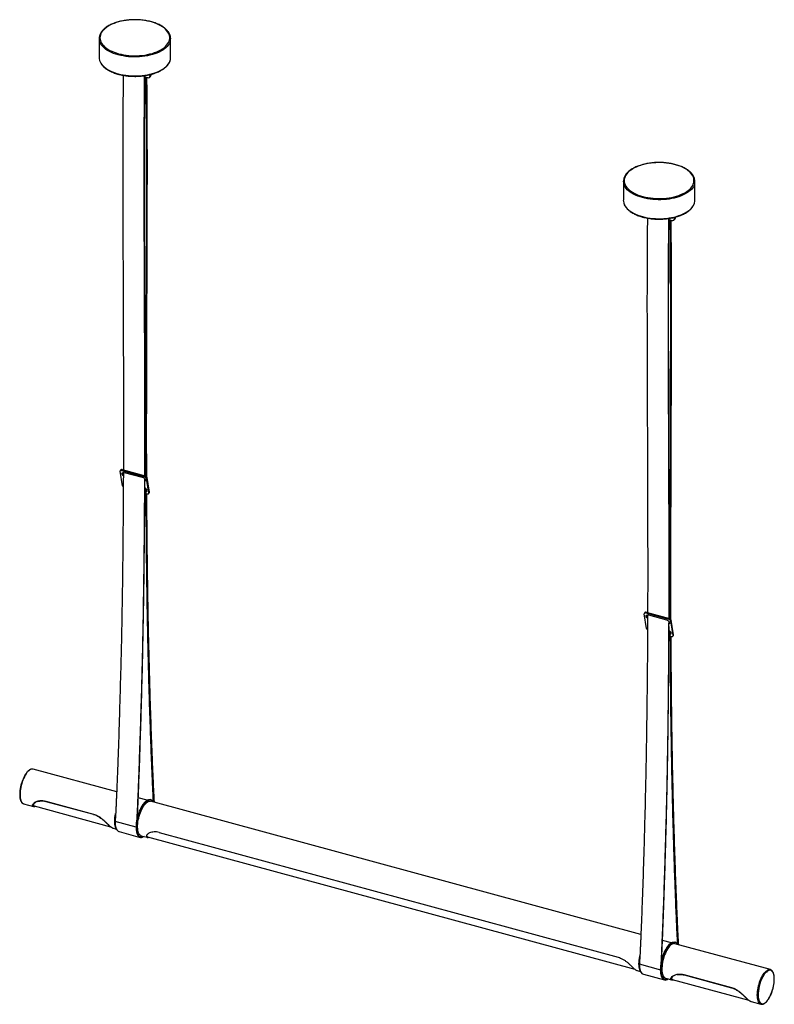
# Paper-space layout '_Trimétrica' of a CAD drawing. Header units: millimetres. Extents: x -715 to 551, y -163 to 1488.
import ezdxf

# ---------------------------------------------------------------- set-up
doc = ezdxf.new("R2010")
doc.units = ezdxf.units.MM

psp = doc.layouts.new('_Trimétrica')

# ---------------------------------------------------------------- linework, layer by layer
at = {"color": 7, "linetype": 'Continuous', "lineweight": 25}
for p, q in [((-581.8, 1456.2), (-581.8, 1424.5)), ((-461.8, 1424.5), (-461.8, 1456.2)), ((-505.1, 1392), (-500.3, 1390.8)), ((-496.9, 1391.5), (-495.5, 1392.8)), ((-495.9, 1393.8), (-495.9, 1395.9)), ((-495.9, 1393.8), (-494.5, 1395.2)), ((-494.5, 1395.2), (-494.5, 1396.3)), ((297.4, 1216.8), (297.4, 1185.1)), ((417.4, 1185.1), (417.4, 1216.8)), ((383.2, 1154.5), (383.2, 1156.5)), ((383.2, 1154.5), (384.6, 1155.8)), ((384.6, 1155.8), (384.6, 1156.9)), ((374, 1152.7), (378.8, 1151.4)), ((382.3, 1152.1), (383.7, 1153.5)), ((-542.7, 706.3), (-546.6, 730.8)), ((-545.5, 733.1), (-546.4, 731.8)), ((-543.3, 733.5), (-544.3, 732.2)), ((-544.3, 732.2), (-505.3, 721.6)), ((-543.3, 733.5), (-504.4, 722.9)), ((-539.5, 728.9), (-509.4, 720.7)), ((-505.3, 721.6), (-504.4, 722.9)), ((-505.1, 714.2), (-505.1, 717.5)), ((-504.4, 715), (-505.1, 714.7)), ((-501.4, 720.1), (-502.3, 718.8)), ((-498.5, 694.3), (-502.3, 718.8)), ((-497.5, 695.6), (-501.4, 720.1)), ((-502.6, 693.3), (-500.8, 692.9)), ((-502.3, 700.2), (-502.3, 697.2)), ((-502.2, 697.5), (-501.7, 697.7)), ((-498.6, 693.3), (-497.7, 694.6)), ((-498.5, 694.3), (-497.5, 695.6)), ((336.4, 467.4), (332.5, 491.9)), ((333.6, 494.1), (332.7, 492.8)), ((335.8, 494.6), (334.9, 493.3)), ((334.9, 493.3), (373.8, 482.7)), ((335.8, 494.6), (374.7, 484)), ((339.6, 489.9), (369.7, 481.8)), ((373.8, 482.7), (374.7, 484)), ((377.7, 481.1), (376.8, 479.8)), ((380.7, 455.4), (376.8, 479.8)), ((381.6, 456.7), (377.7, 481.1)), ((374, 475.5), (374, 478.5)), ((374.7, 476.1), (374.1, 475.8)), ((376.6, 454.4), (378.3, 453.9)), ((376.8, 461.2), (376.8, 458.2)), ((376.9, 458.6), (377.4, 458.8)), ((380.5, 454.4), (381.4, 455.7)), ((380.7, 455.4), (381.6, 456.7)), ((-552.3, 193.2), (-692.5, 231.3)), ((-501, 179.3), (-516.1, 183.4)), ((-708.3, 173.4), (-691.8, 169)), ((-691.7, 169), (-691.8, 169)), ((-690.6, 169.7), (-562.5, 134.9)), ((-671.1, 177.8), (-591.4, 156.2)), ((-670.9, 177.3), (-591.2, 155.7)), ((-494.7, 180.1), (-495.5, 180.4)), ((326.8, -45.7), (-495.3, 177.7)), ((-558.5, 132.7), (-553, 131.2)), ((-519.6, 134.1), (-555, 143.7)), ((-548.2, 126.6), (-512.8, 116.9)), ((-512.6, 117.7), (-511.7, 117.4)), ((-511.1, 119.8), (-500.9, 117.1)), ((-500.5, 118), (316.9, -104.1)), ((-480.9, 125.3), (288.5, -83.9)), ((378.1, -59.6), (363.1, -55.6)), ((384.4, -58.8), (383.6, -58.5)), ((543.9, -104.7), (383.8, -61.2)), ((324.1, -95.2), (359.5, -104.8)), ((320.8, -106.2), (326.1, -107.7)), ((330.9, -112.4), (366.3, -122)), ((399, -113), (478.7, -134.6)), ((399.3, -113.5), (478.9, -135.2)), ((366.5, -121.3), (367.4, -121.5)), ((368.1, -119.1), (378.4, -121.9)), ((378.5, -121.8), (378.4, -121.8)), ((379.5, -121.2), (507.6, -156)), ((511.7, -158.1), (528.1, -162.6))]:
    psp.add_line(p, q, dxfattribs=at)
at = {"color": 7, "linetype": 'Continuous', "lineweight": 25, "flags": 128}
for points in [[(-549.1, 1430.8), (-545, 1429.8), (-540.7, 1429), (-536.4, 1428.3), (-532, 1427.8), (-527.5, 1427.5), (-522.9, 1427.3), (-518.4, 1427.4), (-513.9, 1427.6), (-509.4, 1428), (-505, 1428.6), (-500.7, 1429.3), (-496.6, 1430.3), (-492.5, 1431.4), (-488.7, 1432.6), (-485.1, 1434), (-481.6, 1435.5), (-478.5, 1437.2), (-475.5, 1439), (-472.9, 1440.9), (-470.6, 1442.9), (-468.5, 1445), (-466.8, 1447.1), (-465.4, 1449.4), (-464.4, 1451.6), (-463.7, 1453.9), (-463.3, 1456.3), (-463.3, 1458.6), (-463.7, 1460.9), (-464.3, 1463.2), (-465.4, 1465.5), (-466.8, 1467.7), (-468.5, 1469.9), (-470.5, 1472), (-472.9, 1474), (-475.5, 1475.9), (-478.4, 1477.7), (-481.6, 1479.4), (-485, 1480.9), (-488.6, 1482.3), (-492.5, 1483.5), (-496.5, 1484.6), (-500.6, 1485.6), (-504.9, 1486.3), (-509.3, 1486.9), (-513.8, 1487.3), (-518.3, 1487.5), (-522.9, 1487.6), (-527.4, 1487.4), (-531.9, 1487.1), (-536.3, 1486.6), (-540.7, 1486), (-544.9, 1485.1), (-549, 1484.1), (-552.9, 1483), (-556.7, 1481.6), (-560.2, 1480.2), (-563.5, 1478.6), (-566.5, 1476.8), (-569.3, 1475), (-571.8, 1473), (-574, 1471), (-575.9, 1468.9), (-577.5, 1466.7), (-578.7, 1464.4), (-579.6, 1462.1), (-580.1, 1459.8), (-580.3, 1457.5), (-580.1, 1455.1), (-579.6, 1452.8), (-578.7, 1450.5), (-577.5, 1448.3), (-575.9, 1446.1), (-574.1, 1444), (-571.9, 1441.9), (-569.4, 1440), (-566.6, 1438.1), (-563.6, 1436.4), (-560.3, 1434.8), (-556.7, 1433.3), (-553, 1432), (-549.1, 1430.8)], [(-462.3, 1420.2), (-461.9, 1422.5), (-461.8, 1424.5)], [(330.1, 1191.4), (334.1, 1190.4), (338.4, 1189.6), (342.7, 1188.9), (347.2, 1188.4), (351.6, 1188.1), (356.2, 1188), (360.7, 1188), (365.2, 1188.2), (369.7, 1188.6), (374.1, 1189.2), (378.4, 1190), (382.5, 1190.9), (386.6, 1192), (390.4, 1193.2), (394, 1194.6), (397.5, 1196.2), (400.6, 1197.8), (403.6, 1199.6), (406.2, 1201.5), (408.6, 1203.5), (410.6, 1205.6), (412.3, 1207.8), (413.7, 1210), (414.7, 1212.3), (415.5, 1214.6), (415.8, 1216.9), (415.8, 1219.2), (415.5, 1221.6), (414.8, 1223.9), (413.7, 1226.1), (412.3, 1228.4), (410.6, 1230.5), (408.6, 1232.6), (406.3, 1234.6), (403.6, 1236.5), (400.7, 1238.3), (397.5, 1240), (394.1, 1241.5), (390.5, 1242.9), (386.6, 1244.2), (382.6, 1245.3), (378.5, 1246.2), (374.2, 1246.9), (369.8, 1247.5), (365.3, 1247.9), (360.8, 1248.2), (356.3, 1248.2), (351.7, 1248.1), (347.2, 1247.8), (342.8, 1247.3), (338.5, 1246.6), (334.2, 1245.8), (330.1, 1244.8), (326.2, 1243.6), (322.5, 1242.3), (318.9, 1240.8), (315.6, 1239.2), (312.6, 1237.5), (309.8, 1235.6), (307.3, 1233.7), (305.1, 1231.6), (303.2, 1229.5), (301.7, 1227.3), (300.4, 1225.1), (299.6, 1222.8), (299, 1220.4), (298.9, 1218.1), (299, 1215.8), (299.5, 1213.5), (300.4, 1211.2), (301.6, 1208.9), (303.2, 1206.7), (305.1, 1204.6), (307.2, 1202.5), (309.7, 1200.6), (312.5, 1198.7), (315.6, 1197), (318.9, 1195.4), (322.4, 1193.9), (326.1, 1192.6), (330.1, 1191.4)], [(416.8, 1180.8), (417.2, 1183.1), (417.4, 1185.1)], [(-544.3, 732.2), (-544.8, 732.3), (-545.2, 732.3), (-545.7, 732.3), (-546, 732.1), (-546.3, 731.9), (-546.5, 731.5), (-546.6, 731.2), (-546.6, 730.8)], [(-541.1, 723.1), (-541.9, 723.8), (-542.7, 724.9), (-543.2, 725.9), (-543.4, 727), (-543.2, 727.8), (-542.6, 728.5), (-541.8, 728.9), (-540.7, 729), (-539.5, 728.9)], [(-509.4, 720.7), (-508.1, 720.2), (-506.9, 719.5), (-505.9, 718.5), (-505.1, 717.5), (-504.5, 716.4), (-504.4, 715.4), (-504.6, 714.5), (-505.1, 713.8), (-505.8, 713.5)], [(-505.1, 696.1), (-504.3, 696), (-503.2, 696.1), (-502.4, 696.6), (-501.8, 697.2), (-501.6, 698.1), (-501.8, 699.1), (-502.3, 700.2), (-503.1, 701.3), (-504.2, 702.2), (-505.1, 702.8)], [(-500.8, 692.9), (-500.3, 692.8), (-499.8, 692.8), (-499.3, 692.8), (-499, 693), (-498.7, 693.2), (-498.5, 693.5), (-498.4, 693.9), (-498.5, 694.3)], [(334.9, 493.3), (334.3, 493.4), (333.9, 493.4), (333.4, 493.3), (333.1, 493.2), (332.8, 492.9), (332.6, 492.6), (332.5, 492.3), (332.5, 491.9)], [(338.1, 484.1), (337.2, 484.9), (336.4, 485.9), (335.9, 487), (335.7, 488), (335.9, 488.9), (336.5, 489.6), (337.3, 490), (338.4, 490.1), (339.6, 489.9)], [(369.7, 481.8), (371, 481.3), (372.2, 480.5), (373.2, 479.6), (374.1, 478.6), (374.6, 477.5), (374.7, 476.5), (374.5, 475.6), (374, 474.9), (373.3, 474.5)], [(374, 457.2), (374.8, 457.1), (375.9, 457.2), (376.7, 457.6), (377.3, 458.3), (377.5, 459.2), (377.3, 460.2), (376.8, 461.3), (376, 462.3), (374.9, 463.3), (374, 463.9)], [(378.3, 453.9), (378.9, 453.8), (379.3, 453.8), (379.8, 453.9), (380.1, 454.1), (380.4, 454.3), (380.6, 454.6), (380.7, 455), (380.7, 455.4)], [(-506.2, 118.5), (-506.3, 118.5), (-507.9, 117.7), (-509.4, 117.3), (-510.8, 117.3), (-512.1, 117.5), (-513.3, 118.2), (-514.5, 119.1), (-515.5, 120.4), (-516.3, 122), (-517, 123.9), (-517.6, 126.1), (-518, 128.5), (-518.3, 131.2), (-518.4, 134), (-518.3, 137), (-518, 140.1), (-517.6, 143.3), (-517, 146.6), (-516.3, 149.9), (-515.5, 153.2), (-514.5, 156.4), (-513.3, 159.6), (-512.1, 162.6), (-510.8, 165.5), (-509.4, 168.2), (-507.9, 170.7), (-506.3, 173), (-504.8, 174.9), (-503.2, 176.6), (-501.6, 178), (-500, 179.1), (-498.5, 179.9), (-497, 180.3), (-495.6, 180.3), (-494.3, 180), (-493, 179.4), (-491.9, 178.4), (-490.9, 177.1), (-490.5, 176.4)], [(-517.7, 147.9), (-516.9, 151.2), (-516, 154.6), (-514.9, 157.8), (-513.8, 161), (-512.5, 164), (-511.1, 166.9), (-509.6, 169.6), (-508.1, 172), (-506.5, 174.2), (-504.9, 176.1), (-503.3, 177.6), (-501.7, 178.9), (-500.1, 179.8), (-498.5, 180.4), (-497.1, 180.6), (-495.7, 180.4), (-495.5, 180.4)], [(-511.1, 119.8), (-511.7, 120.1), (-512.9, 120.8), (-513.9, 121.8), (-514.9, 123.2), (-515.6, 124.9), (-516.3, 126.8), (-516.7, 129.1), (-517, 131.5), (-517.2, 134.2), (-517.2, 137), (-517, 140), (-516.6, 143.1), (-516.1, 146.3), (-515.4, 149.5), (-514.6, 152.6), (-513.6, 155.8), (-512.5, 158.8), (-511.3, 161.8), (-510, 164.5), (-508.7, 167.1), (-507.2, 169.5), (-505.7, 171.6), (-504.2, 173.4), (-502.7, 175), (-501.1, 176.2), (-499.6, 177.1), (-498.2, 177.7), (-496.8, 177.9), (-495.5, 177.8), (-495.3, 177.7)], [(-552.2, 129.9), (-552.6, 130.5), (-553.5, 132.1), (-554.2, 134), (-554.8, 136.2), (-555.2, 138.6), (-555.4, 141.2), (-555.5, 144.1), (-555.4, 147.1), (-555.2, 150.2), (-554.8, 153.4), (-554.2, 156.7), (-554.1, 157.3)], [(-555, 143.7), (-554.9, 140.8), (-554.6, 138.1), (-554.2, 135.6), (-553.7, 133.3), (-552.9, 131.4), (-552, 129.7), (-551, 128.4), (-549.9, 127.4), (-548.6, 126.7), (-548.2, 126.6)], [(-519.6, 134.1), (-519.5, 131.2), (-519.3, 128.5), (-518.9, 126), (-518.3, 123.7), (-517.6, 121.8), (-516.7, 120.1), (-515.6, 118.7), (-514.5, 117.7), (-513.2, 117.1), (-511.9, 116.8), (-510.4, 116.8), (-508.9, 117.2), (-507.6, 117.8)], [(-512.6, 117.7), (-513.1, 117.8), (-514.4, 118.5), (-515.5, 119.5), (-516.5, 120.9), (-517.3, 122.6), (-518, 124.5), (-518.6, 126.8), (-519, 129.3), (-519.2, 132), (-519.2, 135), (-519.1, 138), (-518.8, 141.2), (-518.3, 144.5), (-517.7, 147.9)], [(366.5, -121.3), (366.1, -121.1), (364.9, -120.5), (363.8, -119.5), (362.8, -118.2), (361.9, -116.6), (361.2, -114.8), (360.6, -112.6), (360.2, -110.2), (360, -107.5), (359.9, -104.7), (360, -101.7), (360.2, -98.6), (360.6, -95.4), (361.2, -92.1), (361.9, -88.8), (362.8, -85.5), (363.8, -82.3), (364.9, -79.1), (366.1, -76.1), (367.5, -73.2), (368.9, -70.5), (370.4, -68), (371.9, -65.7), (373.5, -63.7), (375, -62), (376.6, -60.6), (378.2, -59.6), (379.7, -58.8), (381.2, -58.4), (382.6, -58.4), (383.6, -58.5)], [(372.9, -120.4), (372.8, -120.5), (371.2, -121.2), (369.8, -121.6), (368.3, -121.7), (367, -121.4), (365.8, -120.7), (364.7, -119.8), (363.7, -118.5), (362.8, -116.9), (362.1, -115), (361.5, -112.8), (361.1, -110.4), (360.8, -107.8), (360.8, -104.9), (360.8, -101.9), (361.1, -98.8), (361.5, -95.6), (362.1, -92.3), (362.8, -89), (363.7, -85.7), (364.7, -82.5), (365.8, -79.3), (367, -76.3), (368.3, -73.4), (369.8, -70.7), (371.2, -68.2), (372.8, -66), (374.3, -64), (375.9, -62.3), (377.5, -60.9), (379.1, -59.8), (380.6, -59.1), (382.1, -58.7), (383.5, -58.6), (384.8, -58.9), (386.1, -59.5), (387.2, -60.5), (388.2, -61.8), (388.6, -62.5)], [(383.8, -61.2), (383.7, -61.1), (382.3, -61), (380.9, -61.2), (379.5, -61.8), (378, -62.7), (376.4, -63.9), (374.9, -65.5), (373.4, -67.3), (371.9, -69.4), (370.4, -71.8), (369.1, -74.4), (367.8, -77.2), (366.6, -80.1), (365.5, -83.2), (364.5, -86.3), (363.7, -89.5), (363, -92.7), (362.5, -95.8), (362.2, -98.9), (362, -101.9), (361.9, -104.7), (362.1, -107.4), (362.4, -109.9), (362.8, -112.1), (363.5, -114), (364.2, -115.7), (365.2, -117.1), (366.2, -118.1), (367.4, -118.8), (368.1, -119.1)], [(326.9, -109), (326.5, -108.4), (325.6, -106.8), (324.9, -104.9), (324.4, -102.7), (323.9, -100.3), (323.7, -97.7), (323.6, -94.8), (323.7, -91.9), (323.9, -88.7), (324.4, -85.5), (324.9, -82.2), (325, -81.6)], [(324.1, -95.2), (324.2, -98.2), (324.5, -101.1), (324.9, -103.6), (325.6, -105.9), (326.3, -107.9), (327.3, -109.6), (328.4, -110.9), (329.6, -111.8), (330.9, -112.4)], [(359.5, -104.8), (359.6, -107.8), (359.9, -110.7), (360.3, -113.2), (360.9, -115.5), (361.7, -117.5), (362.7, -119.2), (363.8, -120.5), (365, -121.4), (366.3, -122), (367.8, -122.2), (369.3, -122), (370.9, -121.4), (371.5, -121.1)], [(543.4, -104.6), (543.9, -104.7), (543.9, -104.7)]]:
    psp.add_lwpolyline(points, dxfattribs=at)
at = {"color": 8, "linetype": 'Continuous', "lineweight": 25, "flags": 128}
for points in [[(-549.8, 1428.8), (-553.7, 1430), (-557.5, 1431.4), (-561.1, 1432.8), (-564.5, 1434.5), (-567.6, 1436.2), (-570.4, 1438.1), (-572.9, 1440.1), (-575.2, 1442.1), (-577.1, 1444.3), (-578.7, 1446.5), (-580, 1448.8), (-580.9, 1451.1), (-581.1, 1451.7)], [(-462.3, 1451.9), (-462.4, 1451.8), (-463.2, 1449.5), (-464.3, 1447.2), (-465.8, 1445), (-467.7, 1442.8), (-469.8, 1440.7), (-472.3, 1438.7), (-475, 1436.8), (-478, 1435), (-481.3, 1433.4), (-484.8, 1431.8), (-488.5, 1430.4), (-492.4, 1429.2), (-496.5, 1428.1), (-500.8, 1427.2), (-505.1, 1426.5), (-509.6, 1425.9), (-514.1, 1425.5), (-518.7, 1425.3), (-523.3, 1425.3), (-527.9, 1425.4), (-532.4, 1425.8), (-536.9, 1426.3), (-541.3, 1427), (-545.6, 1427.8), (-549.8, 1428.8)], [(-581.1, 1420), (-580.9, 1419.4), (-580, 1417), (-578.7, 1414.8), (-577.1, 1412.5), (-575.2, 1410.4), (-572.9, 1408.3), (-570.4, 1406.4), (-567.6, 1404.5), (-564.5, 1402.8), (-561.1, 1401.1), (-557.5, 1399.6), (-553.7, 1398.3), (-549.8, 1397.1)], [(-549.8, 1397.1), (-545.6, 1396.1), (-541.3, 1395.2), (-536.9, 1394.6), (-532.4, 1394.1), (-527.9, 1393.7), (-523.3, 1393.6), (-518.7, 1393.6), (-514.1, 1393.8), (-509.6, 1394.2), (-505.1, 1394.8), (-500.8, 1395.5), (-496.5, 1396.4), (-492.4, 1397.5), (-488.5, 1398.7), (-484.8, 1400.1), (-481.3, 1401.6), (-478, 1403.3), (-475, 1405.1), (-472.3, 1407), (-469.8, 1409), (-467.7, 1411.1), (-465.8, 1413.3), (-464.3, 1415.5), (-463.2, 1417.8), (-462.4, 1420.1), (-462.3, 1420.2)], [(329.4, 1189.5), (325.4, 1190.7), (321.6, 1192), (318, 1193.5), (314.6, 1195.1), (311.5, 1196.8), (308.7, 1198.7), (306.2, 1200.7), (303.9, 1202.7), (302, 1204.9), (300.4, 1207.1), (299.1, 1209.4), (298.2, 1211.7), (298, 1212.4)], [(416.8, 1212.5), (416.8, 1212.5), (415.9, 1210.1), (414.8, 1207.8), (413.3, 1205.6), (411.5, 1203.4), (409.3, 1201.3), (406.9, 1199.3), (404.1, 1197.4), (401.1, 1195.7), (397.8, 1194), (394.3, 1192.5), (390.6, 1191.1), (386.7, 1189.8), (382.6, 1188.8), (378.3, 1187.9), (374, 1187.1), (369.5, 1186.5), (365, 1186.2), (360.4, 1185.9), (355.8, 1185.9), (351.2, 1186.1), (346.7, 1186.4), (342.2, 1186.9), (337.8, 1187.6), (333.5, 1188.4), (329.4, 1189.5)], [(298, 1180.6), (298.2, 1180), (299.1, 1177.7), (300.4, 1175.4), (302, 1173.2), (303.9, 1171), (306.2, 1169), (308.7, 1167), (311.5, 1165.1), (314.6, 1163.4), (318, 1161.8), (321.6, 1160.3), (325.4, 1158.9), (329.4, 1157.8)], [(329.4, 1157.8), (333.5, 1156.7), (337.8, 1155.9), (342.2, 1155.2), (346.7, 1154.7), (351.2, 1154.3), (355.8, 1154.2), (360.4, 1154.2), (365, 1154.4), (369.5, 1154.8), (374, 1155.4), (378.3, 1156.1), (382.6, 1157), (386.7, 1158.1), (390.6, 1159.4), (394.3, 1160.7), (397.8, 1162.3), (401.1, 1163.9), (404.1, 1165.7), (406.9, 1167.6), (409.3, 1169.6), (411.5, 1171.7), (413.3, 1173.9), (414.8, 1176.1), (415.9, 1178.4), (416.8, 1180.8), (416.8, 1180.8)], [(-692.5, 231.3), (-692.6, 231.3), (-693.9, 231.5), (-695.2, 231.3), (-696.7, 230.8), (-698.1, 230), (-699.7, 228.8), (-701.2, 227.3), (-702.7, 225.6), (-704.2, 223.5), (-705.6, 221.2), (-707, 218.7), (-708.3, 216), (-709.5, 213.1), (-710.6, 210.2), (-711.6, 207.1), (-712.4, 203.9), (-713.1, 200.8), (-713.7, 197.7), (-714.1, 194.6), (-714.3, 191.6), (-714.4, 188.7), (-714.3, 186), (-714.1, 183.5), (-713.7, 181.2), (-713.1, 179.2), (-712.4, 177.4), (-711.6, 175.9), (-710.6, 174.8), (-709.5, 173.9), (-708.3, 173.4)], [(528.1, -162.6), (526.9, -162.1), (525.8, -161.2), (524.9, -160.1), (524, -158.6), (523.3, -156.8), (522.7, -154.8), (522.3, -152.5), (522.1, -150), (522, -147.3), (522.1, -144.4), (522.3, -141.5), (522.7, -138.4), (523.3, -135.2), (524, -132.1), (524.9, -129), (525.8, -125.9), (526.9, -122.9), (528.1, -120), (529.4, -117.3), (530.8, -114.8), (532.3, -112.5), (533.7, -110.5), (535.2, -108.7), (536.8, -107.2), (538.3, -106.1), (539.8, -105.2), (541.2, -104.7), (542.6, -104.5), (543.4, -104.6)], [(550.4, -120.7), (550.3, -118), (550.1, -115.6), (549.7, -113.3), (549.1, -111.3), (548.4, -109.6), (547.6, -108.2), (546.6, -107.1), (545.5, -106.3), (544.3, -105.8), (543, -105.7), (541.6, -106), (540.2, -106.5), (538.7, -107.4), (537.3, -108.7), (535.8, -110.2), (534.3, -112), (532.8, -114.1), (531.5, -116.4), (530.9, -117.5)], [(523.4, -148.5), (523.5, -151), (523.9, -153.4), (524.3, -155.5), (525, -157.3), (525.8, -158.9), (526.7, -160.2), (527.7, -161.1), (528.9, -161.7), (530.1, -162), (531.5, -162), (532.8, -161.6), (534.3, -160.8), (535.8, -159.7), (537.3, -158.4), (538.7, -156.7), (540.2, -154.7), (541.6, -152.5), (543, -150.1), (544.3, -147.5), (545.5, -144.7), (546.6, -141.7), (547.6, -138.7), (548.4, -135.6), (549.1, -132.5), (549.7, -129.5), (550.1, -126.4), (550.3, -123.5), (550.4, -120.7)]]:
    psp.add_lwpolyline(points, dxfattribs=at)
at = {"color": 7, "linetype": 'Continuous', "lineweight": 25}
for centre, radius, start, end in [((-565.5, 1456.2), 16.3, 164.1329, 195.8895), ((-477.9, 1456.2), 16.2, 344.5869, 15.7815), ((-565.5, 1424.5), 16.3, 180.0615, 195.8896), ((-499.2, 1393.8), 3.25, 248.8623, 0.9223), ((-497.8, 1395.1), 3.23, 315.3545, 1.9113), ((313.6, 1216.8), 16.3, 164.1329, 195.8895), ((401.2, 1216.8), 16.2, 344.5869, 15.7815), ((313.6, 1185.1), 16.3, 180.0615, 195.8896), ((381.4, 1155.7), 3.23, 315.3545, 1.9113), ((379.9, 1154.4), 3.25, 248.8623, 0.9223), ((-544.1, 731.8), 1.87, 66.5086, 137.3037), ((-538.4, 728.3), 4.09, 174.8816, 225.9156), ((-506.3, 717.6), 4.15, 16.1154, 76.1695), ((-505.4, 718.9), 4.15, 16.1154, 76.1695), ((-539.2, 707.2), 3.58, 193.7397, 234.7586), ((-498.8, 695.3), 1.32, 326.8255, 11.5597), ((335, 492.9), 1.87, 66.5086, 137.3037), ((340.8, 489.4), 4.09, 174.8816, 225.9156), ((372.8, 478.7), 4.15, 16.1154, 76.1695), ((373.7, 480), 4.15, 16.1154, 76.1695), ((339.9, 468.2), 3.58, 193.7397, 234.7586), ((380.3, 456.4), 1.32, 326.8255, 11.5597), ((589.2, -148), 65.8, 152.3734, 180.4535)]:
    psp.add_arc(centre, radius, start, end, dxfattribs=at)
for points, knots in [([(-462.4, 1460.9), (-462.5, 1461.1), (-462.8, 1462.2), (-463.5, 1463.9), (-464.7, 1466.1), (-466.2, 1468.3), (-468, 1470.4), (-470.1, 1472.4), (-472.5, 1474.4), (-475.1, 1476.2), (-478, 1477.9), (-481.1, 1479.6), (-484.4, 1481), (-488, 1482.4), (-491.7, 1483.6), (-495.5, 1484.7), (-499.5, 1485.6), (-503.6, 1486.4), (-507.8, 1487), (-512.1, 1487.4), (-516.4, 1487.7), (-520.7, 1487.8), (-525.1, 1487.8), (-529.4, 1487.6), (-533.7, 1487.2), (-537.9, 1486.7), (-542.1, 1486), (-546.1, 1485.1), (-550, 1484.1), (-553.8, 1483), (-557.4, 1481.7), (-560.8, 1480.3), (-564, 1478.7), (-567, 1477.1), (-569.8, 1475.3), (-572.3, 1473.4), (-574.5, 1471.4), (-576.5, 1469.3), (-578.2, 1467.1), (-579.5, 1464.9), (-580.5, 1462.8), (-580.9, 1461.5), (-581.1, 1460.9)], [0, 0, 0, 0, 0.008579, 0.033507, 0.058598, 0.083873, 0.109315, 0.134887, 0.160545, 0.186252, 0.211977, 0.2377, 0.263411, 0.289104, 0.31478, 0.340438, 0.366081, 0.391711, 0.41733, 0.442941, 0.468545, 0.494146, 0.519746, 0.545346, 0.57095, 0.596558, 0.622175, 0.647801, 0.673441, 0.699096, 0.724769, 0.750462, 0.776177, 0.801915, 0.827673, 0.853444, 0.879213, 0.904953, 0.930628, 0.956193, 0.981601, 1, 1, 1, 1]), ([(-581.1, 1419.7), (-581, 1419.6), (-580.8, 1418.7), (-580.2, 1417), (-579, 1414.8), (-577.5, 1412.6), (-575.8, 1410.5), (-573.7, 1408.5), (-571.4, 1406.5), (-568.8, 1404.7), (-566, 1402.9), (-562.9, 1401.3), (-559.6, 1399.8), (-556.1, 1398.4), (-552.7, 1397.3), (-550.4, 1396.6), (-549.5, 1396.4)], [0, 0, 0, 0, 0.013413, 0.088817, 0.164696, 0.241129, 0.318082, 0.395447, 0.473093, 0.550899, 0.628775, 0.706651, 0.784491, 0.862282, 0.940019, 1, 1, 1, 1]), ([(-549.5, 1396.4), (-548.8, 1396.2), (-546.8, 1395.7), (-543.4, 1394.9), (-539.3, 1394.2), (-535.1, 1393.6), (-530.8, 1393.2), (-526.5, 1392.9), (-522.1, 1392.8), (-517.8, 1392.9), (-513.5, 1393.1), (-509.2, 1393.5), (-505, 1394.1), (-500.8, 1394.8), (-496.8, 1395.6), (-492.9, 1396.7), (-489.2, 1397.8), (-485.6, 1399.1), (-482.2, 1400.6), (-479, 1402.1), (-476.1, 1403.8), (-473.3, 1405.6), (-470.9, 1407.6), (-468.7, 1409.6), (-466.7, 1411.7), (-465.1, 1413.8), (-463.8, 1416.1), (-462.9, 1418.1), (-462.5, 1419.4), (-462.4, 1419.9)], [0, 0, 0, 0, 0.02012, 0.058325, 0.096517, 0.134693, 0.172857, 0.211013, 0.249164, 0.287313, 0.325465, 0.363621, 0.401785, 0.439962, 0.478154, 0.516366, 0.554602, 0.592866, 0.63116, 0.669487, 0.707847, 0.746235, 0.784643, 0.823041, 0.861389, 0.899631, 0.937699, 0.975523, 1, 1, 1, 1]), ([(-541.4, 1394.6), (-541.6, 1373), (-542, 1324.8), (-542.1, 1250.1), (-542, 1170.2), (-541.7, 1089.6), (-541.4, 1014.1), (-541.2, 943.8), (-541, 878.6), (-540.9, 812.7), (-541, 764.1), (-541.1, 737.3), (-541.1, 732.9)], [0, 0, 0, 0, 0.09709, 0.216857, 0.337745, 0.459833, 0.583196, 0.681068, 0.77981, 0.87946, 0.980056, 1, 1, 1, 1]), ([(-506, 1393.9), (-506.2, 1369.4), (-506.6, 1318.1), (-506.7, 1240.5), (-506.6, 1160.5), (-506.4, 1080), (-506.1, 1004.5), (-505.8, 934.2), (-505.6, 869), (-505.6, 803.1), (-505.6, 754.4), (-505.7, 727.7), (-505.7, 723.3)], [0, 0, 0, 0, 0.109094, 0.227269, 0.34655, 0.467014, 0.588737, 0.685308, 0.782737, 0.881063, 0.980321, 1, 1, 1, 1]), ([(-505.1, 723.1), (-505, 739.3), (-504.9, 782.3), (-504.9, 852), (-505, 932.1), (-505.3, 1011.9), (-505.6, 1090.8), (-505.8, 1169), (-505.8, 1246.6), (-505.6, 1321.4), (-505.2, 1370.6), (-505, 1394.1)], [0, 0, 0, 0, 0.072211, 0.191409, 0.311868, 0.431135, 0.549198, 0.666046, 0.781669, 0.896058, 1, 1, 1, 1]), ([(-503.1, 722.2), (-503.1, 739.3), (-503.3, 782.9), (-503.3, 853.6), (-503.1, 934), (-502.8, 1014.3), (-502.6, 1093.8), (-502.4, 1172.4), (-502.3, 1250), (-502.5, 1323), (-502.9, 1369.9), (-503.1, 1391.5)], [0, 0, 0, 0, 0.076636, 0.19613, 0.31689, 0.436454, 0.554811, 0.67195, 0.78786, 0.902535, 1, 1, 1, 1]), ([(-502.1, 1391.2), (-501.9, 1369.2), (-501.5, 1320.9), (-501.4, 1245.7), (-501.5, 1165.6), (-501.8, 1084.5), (-502.1, 1008.4), (-502.3, 937.5), (-502.5, 872), (-502.6, 806), (-502.6, 755.8), (-502.4, 727.7), (-502.4, 721.7)], [0, 0, 0, 0, 0.09967, 0.218137, 0.337713, 0.458474, 0.580498, 0.677307, 0.774977, 0.873545, 0.973049, 1, 1, 1, 1]), ([(416.7, 1221.5), (416.6, 1221.8), (416.4, 1222.8), (415.6, 1224.6), (414.4, 1226.8), (412.9, 1228.9), (411.1, 1231), (409, 1233.1), (406.6, 1235), (404, 1236.8), (401.1, 1238.6), (398, 1240.2), (394.7, 1241.7), (391.1, 1243), (387.5, 1244.2), (383.6, 1245.3), (379.6, 1246.2), (375.5, 1247), (371.3, 1247.6), (367.1, 1248), (362.7, 1248.3), (358.4, 1248.5), (354, 1248.4), (349.7, 1248.2), (345.4, 1247.8), (341.2, 1247.3), (337, 1246.6), (333, 1245.8), (329.1, 1244.8), (325.3, 1243.6), (321.7, 1242.3), (318.3, 1240.9), (315.1, 1239.4), (312.1, 1237.7), (309.3, 1235.9), (306.8, 1234), (304.6, 1232), (302.6, 1229.9), (300.9, 1227.7), (299.6, 1225.5), (298.6, 1223.4), (298.2, 1222.1), (298, 1221.5)], [0, 0, 0, 0, 0.008579, 0.033507, 0.058598, 0.083873, 0.109315, 0.134887, 0.160545, 0.186252, 0.211977, 0.2377, 0.263411, 0.289104, 0.31478, 0.340438, 0.366081, 0.391711, 0.41733, 0.442941, 0.468545, 0.494146, 0.519746, 0.545346, 0.57095, 0.596558, 0.622175, 0.647801, 0.673441, 0.699096, 0.724769, 0.750462, 0.776177, 0.801915, 0.827673, 0.853444, 0.879213, 0.904953, 0.930628, 0.956193, 0.981601, 1, 1, 1, 1]), ([(298, 1180.4), (298.1, 1180.2), (298.3, 1179.3), (299, 1177.7), (300.1, 1175.4), (301.6, 1173.3), (303.3, 1171.2), (305.4, 1169.1), (307.7, 1167.2), (310.3, 1165.3), (313.2, 1163.6), (316.2, 1161.9), (319.5, 1160.4), (323, 1159.1), (326.4, 1157.9), (328.7, 1157.3), (329.7, 1157)], [0, 0, 0, 0, 0.013413, 0.088817, 0.164696, 0.241129, 0.318082, 0.395447, 0.473093, 0.550899, 0.628775, 0.706651, 0.784491, 0.862282, 0.940019, 1, 1, 1, 1]), ([(329.7, 1157), (330.3, 1156.8), (332.3, 1156.3), (335.7, 1155.5), (339.8, 1154.8), (344, 1154.2), (348.3, 1153.8), (352.6, 1153.5), (357, 1153.4), (361.3, 1153.5), (365.6, 1153.7), (369.9, 1154.1), (374.1, 1154.7), (378.3, 1155.4), (382.3, 1156.3), (386.2, 1157.3), (389.9, 1158.4), (393.5, 1159.8), (396.9, 1161.2), (400.1, 1162.8), (403.1, 1164.5), (405.8, 1166.3), (408.3, 1168.2), (410.5, 1170.2), (412.4, 1172.3), (414, 1174.5), (415.3, 1176.7), (416.2, 1178.7), (416.6, 1180), (416.7, 1180.5)], [0, 0, 0, 0, 0.02012, 0.058325, 0.096517, 0.134693, 0.172857, 0.211013, 0.249164, 0.287313, 0.325465, 0.363621, 0.401785, 0.439962, 0.478154, 0.516366, 0.554602, 0.592866, 0.63116, 0.669487, 0.707847, 0.746235, 0.784643, 0.823041, 0.861389, 0.899631, 0.937699, 0.975523, 1, 1, 1, 1]), ([(337.7, 1155.2), (337.5, 1133.8), (337.1, 1085.7), (337, 1011.2), (337.1, 931.2), (337.4, 850.7), (337.7, 775.2), (337.9, 704.9), (338.1, 639.7), (338.2, 573.7), (338.2, 525.1), (338, 498.4), (338, 494)], [0, 0, 0, 0, 0.096483, 0.216331, 0.3373, 0.45947, 0.582916, 0.680853, 0.779662, 0.879379, 0.980043, 1, 1, 1, 1]), ([(373.1, 1154.6), (372.9, 1130.1), (372.5, 1079.1), (372.4, 1001.6), (372.5, 921.6), (372.7, 841), (373.1, 765.6), (373.3, 695.2), (373.5, 630.1), (373.6, 564.1), (373.5, 515.5), (373.4, 488.8), (373.4, 484.4)], [0, 0, 0, 0, 0.108502, 0.226755, 0.346115, 0.46666, 0.588464, 0.685099, 0.782593, 0.880984, 0.980308, 1, 1, 1, 1]), ([(374, 484.2), (374.1, 497.4), (374.2, 532.9), (374.2, 592.8), (374.1, 663.9), (373.9, 736.7), (373.7, 808.9), (373.4, 880.4), (373.3, 951.3), (373.3, 1021.7), (373.5, 1089.4), (373.9, 1133.7), (374.1, 1154.7)], [0, 0, 0, 0, 0.05887, 0.1582199, 0.2681755, 0.3771476, 0.4851281, 0.5921082, 0.6980795, 0.8030348, 0.906969, 1, 1, 1, 1]), ([(376, 483.3), (376, 497.4), (375.9, 533.5), (375.8, 594.4), (375.9, 665.6), (376.2, 738.9), (376.4, 811.5), (376.6, 883.5), (376.8, 954.7), (376.8, 1025), (376.6, 1090.8), (376.2, 1133), (376.1, 1152.1)], [0, 0, 0, 0, 0.063223, 0.162827, 0.273063, 0.382314, 0.49057, 0.597823, 0.704065, 0.809288, 0.913488, 1, 1, 1, 1]), ([(377, 1151.9), (377.2, 1130), (377.6, 1081.8), (377.7, 1006.8), (377.6, 926.6), (377.3, 845.5), (377, 769.5), (376.8, 698.6), (376.6, 633.1), (376.5, 567), (376.6, 516.9), (376.7, 488.8), (376.7, 482.8)], [0, 0, 0, 0, 0.099062, 0.217609, 0.337265, 0.458108, 0.580214, 0.677089, 0.774825, 0.873459, 0.97303, 1, 1, 1, 1]), ([(-541.1, 729), (-541.2, 712.2), (-541.3, 681.3), (-541.7, 635.9), (-542.1, 592.8), (-542.6, 549.4), (-543.3, 505.5), (-544.1, 461.2), (-545.1, 416.5), (-546.3, 371.5), (-547.4, 334.2), (-548.3, 304.9), (-548.9, 283.9), (-549.6, 263.7), (-550.3, 245.7), (-550.9, 229.9), (-551.4, 216.3), (-551.9, 203.6), (-552.3, 192.5), (-552.8, 183.1), (-553.1, 175.2), (-553.4, 168), (-553.8, 161.7), (-554, 156.5), (-554.3, 152.4), (-554.5, 149.3), (-554.7, 146.9), (-554.8, 145.1), (-554.9, 144.1), (-555, 143.7)], [0, 0, 0, 0, 0.087595, 0.161602, 0.236085, 0.311059, 0.386536, 0.46253, 0.539056, 0.616102, 0.692581, 0.729311, 0.764997, 0.799332, 0.83201, 0.856323, 0.879274, 0.900716, 0.920497, 0.935028, 0.948324, 0.96031, 0.970907, 0.980037, 0.986129, 0.991224, 0.995273, 0.998207, 1, 1, 1, 1]), ([(-505.8, 718.3), (-505.8, 701.9), (-505.9, 671.3), (-506.3, 626.3), (-506.7, 583.2), (-507.3, 539.7), (-507.9, 495.9), (-508.8, 451.6), (-509.7, 406.9), (-510.9, 361.9), (-512, 324.6), (-512.9, 295.3), (-513.6, 274.3), (-514.3, 254.1), (-514.9, 236.1), (-515.5, 220.3), (-516, 206.7), (-516.5, 194), (-517, 182.9), (-517.4, 173.5), (-517.7, 165.5), (-518.1, 158.4), (-518.4, 152.1), (-518.7, 146.9), (-518.9, 142.8), (-519.1, 139.7), (-519.3, 137.3), (-519.4, 135.5), (-519.5, 134.5), (-519.6, 134.1)], [0, 0, 0, 0, 0.085904, 0.160047, 0.234669, 0.309782, 0.385398, 0.461534, 0.538202, 0.61539, 0.692011, 0.728809, 0.764561, 0.79896, 0.831699, 0.856057, 0.879051, 0.900531, 0.92035, 0.934907, 0.948228, 0.960236, 0.970853, 0.98, 0.986103, 0.991207, 0.995264, 0.998203, 1, 1, 1, 1]), ([(-517.7, 147.9), (-517.6, 149.9), (-517.4, 154.4), (-517, 161.7), (-516.6, 169.8), (-516.2, 178.9), (-515.8, 188.7), (-515.4, 199.3), (-515, 210.4), (-514.5, 222.2), (-514, 236.5), (-513.4, 253.3), (-512.8, 272.8), (-512.1, 293), (-511.5, 313.8), (-510.6, 343.9), (-509.5, 383), (-508.4, 430.8), (-507.5, 478.3), (-506.5, 537.6), (-505.7, 608.5), (-505.2, 669.7), (-505.1, 703.1), (-505.1, 709.3)], [0, 0, 0, 0, 0.010797, 0.023388, 0.037671, 0.053542, 0.070899, 0.089292, 0.10892, 0.129687, 0.151493, 0.184254, 0.218653, 0.254404, 0.291221, 0.328819, 0.414111, 0.499371, 0.584191, 0.668574, 0.81818, 0.966411, 1, 1, 1, 1]), ([(-490.5, 176.4), (-490.6, 177.6), (-490.8, 181), (-491.1, 186.9), (-491.5, 194.4), (-491.9, 202.6), (-492.3, 211.7), (-492.7, 221.4), (-493.2, 231.7), (-493.6, 242.6), (-494.1, 255.9), (-494.7, 271.6), (-495.4, 289.8), (-496, 308.7), (-496.7, 328.2), (-497.6, 356.6), (-498.6, 393.7), (-499.7, 439.3), (-500.6, 485), (-501.6, 542.5), (-502.4, 611.7), (-502.9, 668.5), (-503, 698.3), (-503, 701)], [0, 0, 0, 0, 0.007296, 0.020176, 0.034787, 0.051023, 0.068778, 0.087594, 0.107673, 0.128917, 0.151224, 0.184738, 0.219926, 0.256498, 0.294161, 0.332623, 0.419874, 0.507091, 0.593859, 0.680181, 0.833223, 0.984858, 1, 1, 1, 1]), ([(-502.3, 693.3), (-502.2, 686.4), (-502.1, 665.5), (-501.9, 630.6), (-501.4, 588.3), (-500.9, 546), (-500.2, 503.4), (-499.4, 460.7), (-498.4, 417.9), (-497.2, 375.2), (-496.2, 340), (-495.3, 312.5), (-494.6, 292.8), (-493.9, 274), (-493.2, 257.2), (-492.7, 242.5), (-492.1, 230), (-491.6, 218.3), (-491.2, 208.1), (-490.8, 199.4), (-490.4, 192.2), (-490.1, 185.7), (-489.8, 180.4), (-489.6, 177.4), (-489.5, 176.2)], [0, 0, 0, 0, 0.038907, 0.118827, 0.199262, 0.280226, 0.361733, 0.4438, 0.52644, 0.609642, 0.692232, 0.731896, 0.770434, 0.807512, 0.842801, 0.869057, 0.893842, 0.916996, 0.938359, 0.95405, 0.968409, 0.981352, 0.992796, 1, 1, 1, 1]), ([(338, 490.1), (337.9, 473.3), (337.8, 442.3), (337.5, 396.9), (337, 353.9), (336.5, 310.4), (335.8, 266.6), (335, 222.3), (334, 177.5), (332.8, 132.6), (331.8, 95.3), (330.8, 66), (330.2, 45), (329.5, 24.8), (328.8, 6.7), (328.3, -9), (327.7, -22.6), (327.2, -35.3), (326.8, -46.4), (326.4, -55.8), (326, -63.8), (325.7, -70.9), (325.3, -77.2), (325.1, -82.4), (324.8, -86.5), (324.6, -89.6), (324.5, -92), (324.3, -93.8), (324.2, -94.8), (324.1, -95.2)], [0, 0, 0, 0, 0.087595, 0.161602, 0.236085, 0.311059, 0.386536, 0.46253, 0.539056, 0.616102, 0.692581, 0.729311, 0.764997, 0.799332, 0.83201, 0.856323, 0.879274, 0.900716, 0.920497, 0.935028, 0.948324, 0.96031, 0.970907, 0.980037, 0.986129, 0.991224, 0.995273, 0.998207, 1, 1, 1, 1]), ([(373.4, 479.4), (373.3, 463), (373.2, 432.4), (372.8, 387.3), (372.4, 344.3), (371.9, 300.8), (371.2, 257), (370.4, 212.7), (369.4, 167.9), (368.2, 122.9), (367.1, 85.6), (366.2, 56.4), (365.5, 35.4), (364.9, 15.1), (364.2, -2.9), (363.6, -18.7), (363.1, -32.2), (362.6, -45), (362.1, -56), (361.7, -65.5), (361.4, -73.4), (361, -80.5), (360.7, -86.9), (360.4, -92), (360.2, -96.1), (360, -99.2), (359.8, -101.6), (359.7, -103.4), (359.6, -104.4), (359.5, -104.8)], [0, 0, 0, 0, 0.085904, 0.160047, 0.234669, 0.309782, 0.385398, 0.461534, 0.538202, 0.61539, 0.692011, 0.728809, 0.764561, 0.79896, 0.831699, 0.856057, 0.879051, 0.900531, 0.92035, 0.934907, 0.948228, 0.960236, 0.970853, 0.98, 0.986103, 0.991207, 0.995264, 0.998203, 1, 1, 1, 1]), ([(361.4, -91.5), (361.4, -91.1), (361.5, -89.2), (361.7, -85.5), (362, -79.5), (362.3, -72), (362.7, -63.1), (363.2, -53.2), (363.6, -41.8), (364.1, -28.8), (364.7, -14.1), (365.2, 1.4), (365.8, 17.7), (366.4, 34.6), (367, 55.3), (367.8, 79.8), (368.6, 108), (369.4, 136.5), (370.1, 165), (370.7, 193.4), (371.3, 221.7), (372, 263.7), (372.8, 319.4), (373.5, 388.2), (373.9, 438.5), (374, 465.7), (374, 470.4)], [0, 0, 0, 0, 0.00182, 0.010028, 0.019285, 0.033247, 0.0489, 0.066135, 0.084841, 0.108878, 0.134659, 0.162001, 0.190718, 0.220625, 0.251536, 0.300373, 0.350466, 0.401151, 0.451837, 0.502368, 0.552745, 0.602967, 0.727851, 0.851782, 0.974764, 1, 1, 1, 1]), ([(388.6, -62.5), (388.5, -61.6), (388.4, -59), (388.1, -54), (387.7, -47.2), (387.3, -39.1), (386.9, -30), (386.5, -19.5), (385.9, -7.5), (385.4, 6.1), (384.8, 20.5), (384.3, 35.7), (383.7, 51.5), (383, 70.9), (382.3, 94), (381.5, 120.6), (380.7, 147.6), (380, 174.7), (379.4, 201.9), (378.8, 229), (378.1, 269.6), (377.2, 323.6), (376.5, 391.1), (376.2, 437.3), (376.1, 460.9), (376.1, 462.1)], [0, 0, 0, 0, 0.005747, 0.015223, 0.029517, 0.045542, 0.063186, 0.082336, 0.106944, 0.133338, 0.161329, 0.190728, 0.221345, 0.25299, 0.302987, 0.35427, 0.406158, 0.458048, 0.509779, 0.561352, 0.612767, 0.740617, 0.867491, 0.993393, 1, 1, 1, 1]), ([(376.9, 454.3), (376.9, 447.5), (377, 426.6), (377.3, 391.6), (377.7, 349.4), (378.2, 307), (378.9, 264.5), (379.7, 221.8), (380.7, 179), (381.9, 136.3), (382.9, 101.1), (383.9, 73.6), (384.5, 53.9), (385.2, 35), (385.9, 18.3), (386.5, 3.6), (387, -9), (387.5, -20.7), (387.9, -30.8), (388.3, -39.5), (388.7, -46.7), (389, -53.2), (389.3, -58.5), (389.5, -61.6), (389.6, -62.8)], [0, 0, 0, 0, 0.038907, 0.118827, 0.199262, 0.280226, 0.361733, 0.4438, 0.52644, 0.609642, 0.692232, 0.731896, 0.770434, 0.807512, 0.842801, 0.869057, 0.893842, 0.916996, 0.938359, 0.95405, 0.968409, 0.981352, 0.992796, 1, 1, 1, 1]), ([(-692.1, 231.2), (-692.3, 231.2), (-692.9, 231.5), (-694, 231.6), (-695.4, 231.4), (-696.8, 231), (-698.3, 230.3), (-699.8, 229.2), (-701.2, 227.9), (-702.7, 226.3), (-704.2, 224.4), (-705.6, 222.3), (-706.9, 220), (-708.2, 217.5), (-709.4, 214.9), (-710.5, 212.1), (-711.5, 209.3), (-712.4, 206.3), (-713.2, 203.4), (-713.8, 200.4), (-714.3, 197.4), (-714.7, 194.5), (-714.9, 191.7), (-715, 189), (-714.9, 186.4), (-714.6, 184), (-714.3, 181.8), (-713.7, 179.7), (-713, 177.9), (-712.2, 176.4), (-711.2, 175.1), (-710, 174.2), (-709, 173.6), (-708.4, 173.5), (-708.2, 173.5)], [0, 0, 0, 0, 0.013121, 0.043468, 0.073813, 0.104783, 0.136689, 0.169351, 0.202382, 0.235472, 0.268482, 0.301393, 0.334217, 0.366968, 0.399666, 0.432325, 0.464957, 0.497574, 0.530184, 0.562798, 0.595422, 0.628065, 0.660741, 0.69346, 0.72624, 0.759099, 0.792058, 0.825137, 0.858339, 0.891606, 0.924675, 0.957115, 0.988546, 1, 1, 1, 1]), ([(-690.6, 169.8), (-690.9, 169.9), (-691.7, 170.1), (-692.1, 171.1), (-691.8, 172.4), (-691.1, 173.6), (-690.5, 174.1), (-690.4, 174.2)], [0, 0, 0, 0, 0.203615, 0.460678, 0.727453, 0.952805, 1, 1, 1, 1]), ([(-683, 177.8), (-684, 177.5), (-686, 177), (-688.4, 175.8), (-690.2, 174.5), (-691.5, 173.1), (-691.8, 172.4), (-691.9, 172)], [0, 0, 0, 0, 0.226213, 0.426036, 0.630484, 0.840176, 1, 1, 1, 1]), ([(-691.7, 169), (-691.6, 168.9), (-691.1, 168.8), (-690.2, 168.9), (-689.4, 169), (-688.9, 169.2), (-688.9, 169.2)], [0, 0, 0, 0, 0.1479436, 0.5329327, 0.9581051, 1, 1, 1, 1]), ([(-683.3, 177.6), (-683, 177.7), (-682, 177.9), (-680.1, 178.2), (-677.6, 178.3), (-674.9, 178.1), (-672.7, 177.8), (-671.3, 177.4), (-670.9, 177.3)], [0, 0, 0, 0, 0.074704, 0.276036, 0.481745, 0.690067, 0.898452, 1, 1, 1, 1]), ([(-591.2, 155.6), (-590.6, 155.5), (-589.2, 155.1), (-586.8, 154.1), (-584.2, 152.8), (-581.6, 151.2), (-579.1, 149.5), (-576.7, 147.7), (-574.5, 145.8), (-572.4, 144), (-570.6, 142.2), (-568.7, 140.4), (-567, 138.7), (-565.2, 137.1), (-563.5, 135.6), (-561.9, 134.4), (-560.4, 133.4), (-559.3, 132.9), (-558.8, 132.8), (-558.7, 132.8)], [0, 0, 0, 0, 0.044618, 0.110675, 0.17702, 0.244443, 0.312125, 0.37901, 0.444477, 0.500378, 0.559893, 0.619133, 0.680437, 0.743286, 0.807001, 0.870748, 0.933887, 0.995232, 1, 1, 1, 1]), ([(-558.7, 132.8), (-558.7, 132.8), (-558.6, 132.8), (-558.5, 132.7), (-558.5, 132.7)], [0, 0, 0, 0, 0.440853, 1, 1, 1, 1]), ([(-480.9, 125.3), (-482.4, 125.6), (-485.3, 126.3), (-489.6, 126.3), (-493.6, 125.8), (-497, 124.6), (-499.8, 123.1), (-501.5, 121.4), (-502.4, 119.8), (-502.5, 118.5), (-502, 117.6), (-501, 117), (-499.7, 116.9), (-498.6, 117.2), (-498.1, 117.4)], [0, 0, 0, 0, 0.09167, 0.185911, 0.278342, 0.373654, 0.462061, 0.553877, 0.630385, 0.709412, 0.781749, 0.85584, 0.935376, 1, 1, 1, 1]), ([(-500.5, 118.1), (-500.8, 118.2), (-501.5, 118.4), (-502, 119.4), (-501.7, 120.7), (-501, 121.9), (-500.4, 122.4), (-500.2, 122.6)], [0, 0, 0, 0, 0.18964, 0.447043, 0.714196, 0.939469, 1, 1, 1, 1]), ([(288.5, -83.9), (290, -84.3), (292.9, -85.3), (297.2, -87.5), (301.3, -90.3), (305.2, -93.4), (308.8, -96.7), (311.8, -99.7), (314.5, -102.2), (316.8, -104.1), (318.8, -105.5), (320.1, -106.1), (320.8, -106.2), (320.8, -106.2)], [0, 0, 0, 0, 0.106781, 0.216556, 0.324225, 0.435248, 0.538229, 0.645179, 0.734299, 0.826353, 0.910615, 0.996919, 1, 1, 1, 1]), ([(387.1, -113.1), (386.1, -113.3), (384.1, -113.9), (381.7, -115.1), (379.9, -116.4), (378.7, -117.7), (378.4, -118.5), (378.3, -118.8)], [0, 0, 0, 0, 0.226213, 0.426036, 0.630484, 0.840176, 1, 1, 1, 1]), ([(386.8, -113.2), (387.1, -113.2), (388.1, -112.9), (390, -112.7), (392.5, -112.6), (395.2, -112.7), (397.5, -113.1), (398.8, -113.4), (399.3, -113.6)], [0, 0, 0, 0, 0.074704, 0.276036, 0.481745, 0.690067, 0.898452, 1, 1, 1, 1]), ([(550.5, -120.4), (550.5, -120), (550.5, -118.6), (550.4, -116.5), (550.1, -114.2), (549.6, -112.1), (549, -110.1), (548.2, -108.5), (547.3, -107), (546.2, -105.9), (545, -105.1), (544, -104.7), (543.4, -104.6), (543.3, -104.6)], [0, 0, 0, 0, 0.053566, 0.155785, 0.258264, 0.361086, 0.464296, 0.567852, 0.671312, 0.773596, 0.873269, 0.969725, 1, 1, 1, 1]), ([(379.6, -121.1), (379.2, -121), (378.5, -120.8), (378.1, -119.7), (378.4, -118.4), (379, -117.3), (379.7, -116.7), (379.8, -116.6)], [0, 0, 0, 0, 0.203615, 0.460678, 0.727453, 0.952805, 1, 1, 1, 1]), ([(378.4, -121.9), (378.6, -121.9), (379, -122), (379.9, -122), (380.7, -121.9), (381.2, -121.7), (381.3, -121.6)], [0, 0, 0, 0, 0.1479436, 0.5329327, 0.9581051, 1, 1, 1, 1]), ([(528.1, -162.5), (528.4, -162.6), (529.1, -162.8), (530.3, -162.8), (531.8, -162.5), (533.2, -161.9), (534.7, -161), (536.2, -159.8), (537.6, -158.3), (539.1, -156.5), (540.5, -154.5), (541.9, -152.3), (543.2, -149.9), (544.5, -147.4), (545.6, -144.7), (546.7, -141.9), (547.6, -138.9), (548.4, -136), (549.1, -133), (549.7, -130), (550.1, -127.1), (550.4, -124.2), (550.5, -122), (550.5, -120.8), (550.5, -120.4)], [0, 0, 0, 0, 0.030406, 0.074786, 0.119633, 0.16574, 0.213147, 0.261358, 0.309847, 0.358269, 0.406551, 0.454695, 0.502722, 0.550659, 0.598529, 0.646352, 0.694145, 0.741923, 0.7897, 0.837486, 0.885295, 0.933142, 0.981044, 1, 1, 1, 1]), ([(478.9, -135.2), (479.5, -135.4), (481, -135.8), (483.3, -136.8), (486, -138.1), (488.5, -139.6), (491.1, -141.3), (493.5, -143.2), (495.7, -145), (497.7, -146.9), (499.6, -148.7), (501.4, -150.4), (503.2, -152.2), (504.9, -153.8), (506.6, -155.2), (508.2, -156.5), (509.8, -157.4), (510.8, -157.9), (511.4, -158), (511.4, -158)], [0, 0, 0, 0, 0.044618, 0.110675, 0.17702, 0.244443, 0.312125, 0.37901, 0.444477, 0.500378, 0.559893, 0.619133, 0.680437, 0.743286, 0.807001, 0.870748, 0.933887, 0.995232, 1, 1, 1, 1]), ([(511.4, -158), (511.5, -158.1), (511.5, -158.1), (511.6, -158.1), (511.7, -158.1)], [0, 0, 0, 0, 0.440853, 1, 1, 1, 1])]:
    psp.add_open_spline(points, degree=3, knots=knots, dxfattribs=at)
at = {"color": 8, "linetype": 'Continuous', "lineweight": 25}
for points, knots in [([(-691.8, 169), (-691.9, 169.1), (-692.6, 169.1), (-693.2, 170), (-693.4, 171.3), (-692.7, 172.9), (-691.4, 174.4), (-689.5, 175.9), (-687, 177.2), (-684, 178.2), (-680.3, 178.8), (-675.9, 178.9), (-672.7, 178.2), (-671.1, 177.8)], [0, 0, 0, 0, 0.033925, 0.134142, 0.237995, 0.325972, 0.416724, 0.500113, 0.585498, 0.677163, 0.770932, 0.883616, 1, 1, 1, 1]), ([(-691.9, 172), (-691.9, 171.9), (-692.3, 171.3), (-692, 170.4), (-691.3, 169.6), (-690.4, 169.5), (-690.1, 169.5)], [0, 0, 0, 0, 0.078207, 0.408684, 0.75198, 1, 1, 1, 1]), ([(-671.1, 177.8), (-671.1, 177.8), (-671.1, 177.8), (-671.1, 177.6), (-671, 177.4), (-671, 177.3), (-670.9, 177.3), (-670.9, 177.3)], [0, 0, 0, 0, 0.085425, 0.237342, 0.571635, 0.905927, 1, 1, 1, 1]), ([(-591.4, 156.2), (-590.1, 155.8), (-587.4, 154.9), (-583.3, 152.8), (-579.1, 150), (-575, 146.7), (-571.3, 143.1), (-568, 139.9), (-565.1, 137.1), (-562.8, 135), (-560.6, 133.5), (-559.3, 133), (-558.7, 132.8)], [0, 0, 0, 0, 0.096936, 0.196149, 0.307486, 0.422429, 0.530491, 0.642864, 0.735864, 0.832088, 0.917356, 1, 1, 1, 1]), ([(-591.2, 155.7), (-591.2, 155.7), (-591.3, 155.7), (-591.4, 155.8), (-591.4, 156), (-591.4, 156.1), (-591.4, 156.2), (-591.4, 156.2)], [0, 0, 0, 0, 0.10539, 0.435506, 0.765623, 0.915642, 1, 1, 1, 1]), ([(378.4, -121.8), (378.2, -121.8), (377.5, -121.7), (376.9, -120.9), (376.8, -119.6), (377.4, -118), (378.7, -116.4), (380.7, -115), (383.1, -113.7), (386.1, -112.7), (389.9, -112), (394.2, -112), (397.4, -112.6), (399, -113)], [0, 0, 0, 0, 0.0339248, 0.1341421, 0.237995, 0.3259719, 0.4167237, 0.5001134, 0.5854983, 0.6771629, 0.7709317, 0.8836165, 1, 1, 1, 1]), ([(399.3, -113.5), (399.2, -113.5), (399.2, -113.5), (399.1, -113.4), (399.1, -113.2), (399, -113.1), (399, -113), (399, -113)], [0, 0, 0, 0, 0.094073, 0.428365, 0.762658, 0.914575, 1, 1, 1, 1]), ([(378.3, -118.8), (378.2, -118.9), (377.9, -119.6), (378.1, -120.5), (378.8, -121.3), (379.7, -121.3), (380.1, -121.3)], [0, 0, 0, 0, 0.078207, 0.408684, 0.75198, 1, 1, 1, 1]), ([(478.7, -134.6), (480, -135.1), (482.7, -135.9), (486.9, -138.1), (491.1, -140.8), (495.1, -144.2), (498.9, -147.7), (502.1, -151), (505, -153.8), (507.4, -155.8), (509.5, -157.3), (510.8, -157.8), (511.4, -158)], [0, 0, 0, 0, 0.0969357, 0.1961494, 0.3074864, 0.4224288, 0.530491, 0.6428644, 0.7358636, 0.8320881, 0.917356, 1, 1, 1, 1]), ([(478.7, -134.6), (478.7, -134.7), (478.7, -134.7), (478.7, -134.9), (478.8, -135.1), (478.8, -135.2), (478.9, -135.2), (478.9, -135.2)], [0, 0, 0, 0, 0.084358, 0.234377, 0.564494, 0.89461, 1, 1, 1, 1])]:
    psp.add_open_spline(points, degree=3, knots=knots, dxfattribs=at)

doc.saveas('drawing.dxf')
